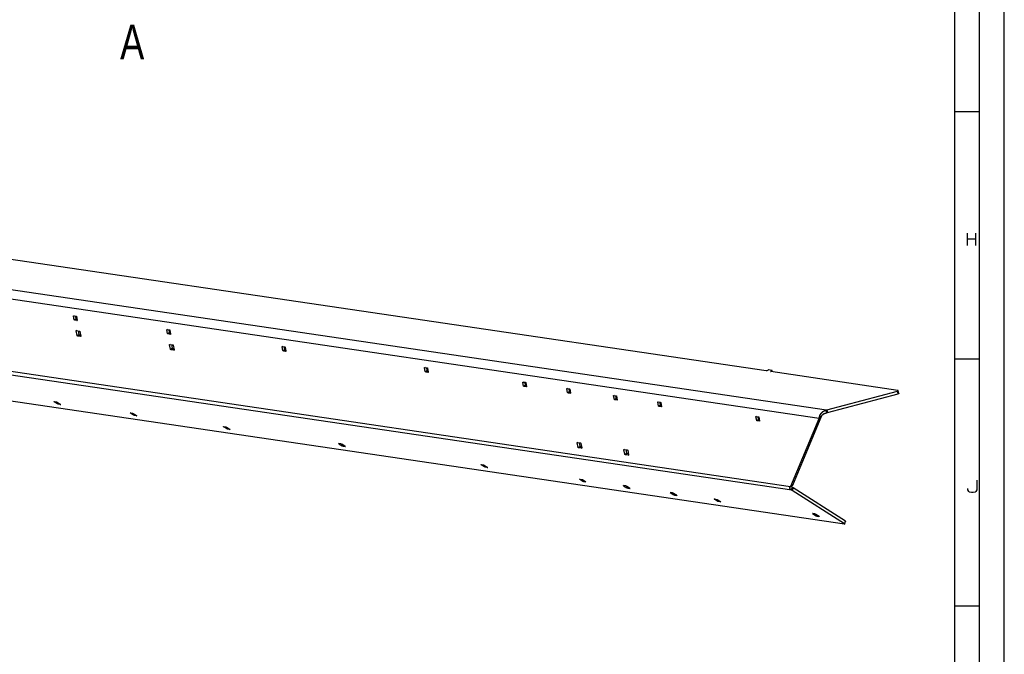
# Model space of a CAD drawing. Header units: millimetres. Extents: x -4 to 841, y -4 to 594.
# Tile 11 of 17: x 642 to 841, y 137 to 266. Entities that reach past the tile are written whole.
import ezdxf

# ---------------------------------------------------------------- set-up
doc = ezdxf.new("R2010")
doc.units = ezdxf.units.MM
doc.layers.add('1', color=7, linetype='Continuous')
doc.styles.add('SEACAD_Arial', font='arial.ttf', dxfattribs={"width": 0.75})
doc.styles.add('SEACAD_simplex_shx', font='simplex.shx', dxfattribs={"width": 0.587})

msp = doc.modelspace()

# ---------------------------------------------------------------- linework, layer by layer
at = {"layer": '1', "color": 7, "linetype": 'Continuous'}
for p, q in [((841, 0), (841, 594)), ((836, 5), (836, 589)), ((831, 10), (831, 584)), ((831, 247), (836, 247)), ((805.06, 186.62), (543.54, 225.21)), ((803.56, 184.92), (542.9, 223.38)), ((792.87, 194.52), (591.39, 224.25)), ((797.76, 171.12), (545.88, 208.29)), ((798.02, 170.4), (546.32, 207.54)), ((652.91, 205.69), (652.79, 205.62)), ((652.93, 204.89), (652.79, 205.62)), ((652.85, 205.7), (653.3, 205.63)), ((652.93, 204.89), (653.32, 205.12)), ((653.32, 205.12), (653.21, 205.64)), ((653.39, 205.53), (653.53, 204.8)), ((653.41, 205.02), (653.03, 204.78)), ((653.48, 204.72), (653.03, 204.78)), ((653.49, 205), (653.41, 205.02)), ((653.48, 204.72), (653.53, 204.75)), ((653.43, 202.68), (653.31, 202.61)), ((653.49, 201.7), (653.31, 202.61)), ((653.37, 202.69), (653.97, 202.6)), ((653.49, 201.7), (653.88, 201.93)), ((653.97, 201.83), (653.59, 201.59)), ((654.19, 201.51), (653.59, 201.59)), ((653.74, 202.64), (653.88, 201.93)), ((653.97, 201.83), (654.2, 201.79)), ((654.06, 202.5), (654.24, 201.59)), ((654.19, 201.51), (654.24, 201.54)), ((671.8, 202.9), (671.68, 202.83)), ((671.82, 202.1), (671.68, 202.83)), ((671.74, 202.91), (672.19, 202.84)), ((671.82, 202.1), (672.21, 202.33)), ((672.3, 202.23), (671.92, 202)), ((672.37, 201.93), (671.92, 202)), ((672.21, 202.33), (672.1, 202.86)), ((672.28, 202.74), (672.42, 202.01)), ((672.38, 202.22), (672.3, 202.23)), ((672.37, 201.93), (672.42, 201.96)), ((808.66, 163.52), (557.24, 200.62)), ((672.32, 199.9), (672.2, 199.82)), ((672.38, 198.91), (672.2, 199.82)), ((672.26, 199.9), (672.86, 199.82)), ((672.38, 198.91), (672.76, 199.14)), ((672.62, 199.85), (672.76, 199.14)), ((672.95, 199.71), (673.13, 198.8)), ((695.11, 199.46), (694.99, 199.39)), ((695.13, 198.66), (694.99, 199.39)), ((695.05, 199.47), (695.5, 199.4)), ((695.52, 198.89), (695.41, 199.42)), ((695.59, 199.3), (695.73, 198.57)), ((672.86, 199.04), (672.48, 198.81)), ((673.08, 198.72), (672.48, 198.81)), ((672.86, 199.04), (673.09, 199.01)), ((673.08, 198.72), (673.13, 198.75)), ((695.13, 198.66), (695.52, 198.89)), ((695.61, 198.79), (695.23, 198.56)), ((695.68, 198.49), (695.23, 198.56)), ((695.69, 198.78), (695.61, 198.79)), ((695.68, 198.49), (695.73, 198.52)), ((723.89, 195.21), (723.77, 195.14)), ((723.92, 194.41), (723.77, 195.14)), ((723.83, 195.22), (724.28, 195.16)), ((724.3, 194.65), (724.2, 195.17)), ((831, 197), (836, 197)), ((723.92, 194.41), (724.3, 194.65)), ((724.39, 194.54), (724.01, 194.31)), ((724.46, 194.24), (724.01, 194.31)), ((724.37, 195.05), (724.52, 194.32)), ((724.48, 194.53), (724.39, 194.54)), ((724.46, 194.24), (724.52, 194.28)), ((793.26, 194.7), (793.01, 194.55)), ((794, 194.64), (793.4, 194.73)), ((793.76, 194.44), (794.01, 194.59)), ((793.76, 194.44), (793.77, 194.39)), ((819.49, 190.59), (793.77, 194.39)), ((794.06, 194.34), (794.01, 194.59)), ((794.09, 194.34), (794.03, 194.62)), ((743.75, 192.28), (743.64, 192.21)), ((743.78, 191.48), (743.64, 192.21)), ((743.69, 192.29), (744.14, 192.23)), ((743.78, 191.48), (744.16, 191.71)), ((744.26, 191.61), (743.87, 191.38)), ((744.32, 191.31), (743.87, 191.38)), ((744.16, 191.71), (744.06, 192.24)), ((744.24, 192.12), (744.38, 191.39)), ((744.34, 191.6), (744.26, 191.61)), ((744.32, 191.31), (744.38, 191.35)), ((752.67, 190.97), (752.56, 190.9)), ((752.7, 190.16), (752.56, 190.9)), ((752.61, 190.98), (753.06, 190.91)), ((752.7, 190.16), (753.08, 190.4)), ((753.18, 190.3), (752.79, 190.06)), ((753.24, 190), (752.79, 190.06)), ((753.08, 190.4), (752.98, 190.92)), ((753.16, 190.81), (753.3, 190.08)), ((753.26, 190.28), (753.18, 190.3)), ((753.24, 190), (753.3, 190.03)), ((762.12, 189.57), (762, 189.5)), ((762.15, 188.77), (762, 189.5)), ((762.06, 189.58), (762.51, 189.52)), ((762.53, 189), (762.42, 189.53)), ((762.6, 189.41), (762.74, 188.68)), ((805.14, 186.64), (819.41, 190.45)), ((805.25, 186.09), (819.52, 189.9)), ((819.52, 189.9), (819.41, 190.45)), ((819.66, 190.01), (819.56, 190.55)), ((648.89, 188.32), (648.88, 188.3)), ((649.57, 187.85), (648.88, 188.3)), ((648.89, 188.32), (649.34, 188.26)), ((649.48, 188.21), (650.17, 187.76)), ((649.57, 187.85), (649.66, 188.09)), ((649.78, 188.02), (649.7, 187.8)), ((650.15, 187.74), (649.7, 187.8)), ((650.15, 187.74), (650.16, 187.77)), ((762.15, 188.77), (762.53, 189)), ((762.62, 188.9), (762.24, 188.67)), ((762.69, 188.6), (762.24, 188.67)), ((762.7, 188.89), (762.62, 188.9)), ((762.69, 188.6), (762.74, 188.64)), ((771.04, 188.26), (770.92, 188.19)), ((771.07, 187.45), (770.92, 188.19)), ((770.98, 188.27), (771.43, 188.2)), ((771.07, 187.45), (771.45, 187.69)), ((771.54, 187.59), (771.16, 187.35)), ((771.61, 187.29), (771.16, 187.35)), ((771.45, 187.69), (771.34, 188.21)), ((771.52, 188.1), (771.66, 187.37)), ((771.62, 187.57), (771.54, 187.59)), ((771.61, 187.29), (771.66, 187.32)), ((664.25, 186.06), (664.24, 186.03)), ((664.94, 185.59), (664.24, 186.03)), ((664.26, 186.06), (664.71, 185.99)), ((664.84, 185.94), (665.54, 185.5)), ((664.94, 185.59), (665.02, 185.83)), ((665.14, 185.75), (665.07, 185.54)), ((665.52, 185.47), (665.07, 185.54)), ((665.52, 185.47), (665.53, 185.5)), ((790.9, 185.33), (790.78, 185.25)), ((790.93, 184.52), (790.78, 185.25)), ((790.84, 185.33), (791.29, 185.27)), ((791.31, 184.76), (791.21, 185.28)), ((791.38, 185.17), (791.53, 184.43)), ((804.05, 185.38), (803.66, 185.32)), ((803.68, 185.39), (804.07, 185.41)), ((805.11, 186.06), (804.98, 186.6)), ((805.17, 186.07), (805.06, 186.62)), ((805.14, 186.64), (805.25, 186.09)), ((683.14, 183.27), (683.13, 183.24)), ((683.83, 182.8), (683.13, 183.24)), ((683.15, 183.27), (683.6, 183.2)), ((790.93, 184.52), (791.31, 184.76)), ((791.4, 184.65), (791.02, 184.42)), ((791.47, 184.35), (791.02, 184.42)), ((791.49, 184.64), (791.4, 184.65)), ((791.47, 184.35), (791.53, 184.39)), ((797.83, 171.22), (803.56, 184.92)), ((798.21, 171.46), (803.94, 185.16)), ((803.94, 185.16), (803.56, 184.92)), ((683.73, 183.15), (684.43, 182.71)), ((683.83, 182.8), (683.91, 183.04)), ((684.03, 182.96), (683.96, 182.75)), ((684.41, 182.68), (683.96, 182.75)), ((684.41, 182.68), (684.42, 182.71)), ((706.45, 179.83), (706.44, 179.8)), ((706.44, 179.8), (707.14, 179.36)), ((706.91, 179.76), (706.46, 179.83)), ((707.74, 179.27), (707.04, 179.71)), ((707.14, 179.36), (707.22, 179.6)), ((707.34, 179.52), (707.27, 179.31)), ((707.27, 179.31), (707.72, 179.24)), ((707.72, 179.24), (707.73, 179.27)), ((754.76, 180.05), (754.65, 179.98)), ((754.83, 179.07), (754.65, 179.98)), ((754.7, 180.06), (755.3, 179.98)), ((754.83, 179.07), (755.21, 179.3)), ((755.3, 179.2), (754.92, 178.97)), ((755.21, 179.3), (755.07, 180.01)), ((755.53, 179.17), (755.3, 179.2)), ((755.39, 179.87), (755.58, 178.96)), ((755.52, 178.88), (754.92, 178.97)), ((755.52, 178.88), (755.57, 178.91)), ((764.21, 178.66), (764.09, 178.59)), ((764.27, 177.68), (764.09, 178.59)), ((764.15, 178.67), (764.75, 178.58)), ((764.27, 177.68), (764.65, 177.91)), ((764.75, 177.81), (764.36, 177.57)), ((764.96, 177.48), (764.36, 177.57)), ((764.65, 177.91), (764.51, 178.62)), ((764.98, 177.77), (764.75, 177.81)), ((764.84, 178.48), (765.02, 177.57)), ((764.96, 177.48), (765.02, 177.52)), ((735.24, 175.58), (735.23, 175.56)), ((735.92, 175.11), (735.23, 175.56)), ((735.24, 175.58), (735.69, 175.52)), ((735.83, 175.47), (736.52, 175.02)), ((735.92, 175.11), (736, 175.35)), ((736.13, 175.27), (736.05, 175.06)), ((736.5, 175), (736.05, 175.06)), ((736.5, 175), (736.51, 175.03)), ((755.1, 172.65), (755.09, 172.62)), ((755.78, 172.18), (755.09, 172.62)), ((755.11, 172.65), (755.56, 172.58)), ((755.69, 172.54), (756.38, 172.09)), ((755.78, 172.18), (755.87, 172.42)), ((755.99, 172.34), (755.92, 172.13)), ((756.37, 172.07), (755.92, 172.13)), ((756.37, 172.07), (756.38, 172.1)), ((764.02, 171.34), (764.01, 171.31)), ((764.01, 171.31), (764.7, 170.86)), ((764.48, 171.27), (764.03, 171.33)), ((798.14, 171.35), (797.76, 171.12)), ((797.83, 171.22), (798.21, 171.46)), ((797.85, 171.17), (798.03, 171.29)), ((765.3, 170.78), (764.61, 171.22)), ((764.7, 170.86), (764.79, 171.11)), ((764.91, 171.03), (764.84, 170.82)), ((764.84, 170.82), (765.29, 170.75)), ((765.29, 170.75), (765.3, 170.78)), ((773.46, 169.94), (773.45, 169.92)), ((773.45, 169.92), (774.15, 169.47)), ((773.92, 169.87), (773.47, 169.94)), ((774.75, 169.38), (774.05, 169.83)), ((774.15, 169.47), (774.23, 169.71)), ((774.35, 169.63), (774.28, 169.42)), ((774.28, 169.42), (774.73, 169.36)), ((774.73, 169.36), (774.74, 169.39)), ((797.85, 171.17), (797.72, 171.08)), ((797.92, 170.46), (798.14, 170.99)), ((798.21, 170.95), (798.02, 170.4)), ((798.32, 170.89), (798.13, 170.34)), ((808.69, 163.58), (798.13, 170.34)), ((808.88, 164.13), (798.32, 170.89)), ((782.38, 168.63), (782.37, 168.6)), ((783.07, 168.15), (782.37, 168.6)), ((782.39, 168.63), (782.84, 168.56)), ((782.97, 168.51), (783.67, 168.07)), ((783.07, 168.15), (783.15, 168.4)), ((783.27, 168.32), (783.2, 168.11)), ((783.65, 168.04), (783.2, 168.11)), ((783.65, 168.04), (783.66, 168.07)), ((802.25, 165.7), (802.24, 165.67)), ((802.24, 165.67), (802.93, 165.22)), ((802.7, 165.63), (802.25, 165.69)), ((803.53, 165.14), (802.84, 165.58)), ((802.93, 165.22), (803.02, 165.47)), ((803.14, 165.39), (803.06, 165.18)), ((803.06, 165.18), (803.51, 165.11)), ((803.51, 165.11), (803.52, 165.14)), ((808.69, 163.58), (808.88, 164.13)), ((808.73, 163.53), (808.92, 164.09)), ((831, 147), (836, 147))]:
    msp.add_line(p, q, dxfattribs=at)
for points, knots in [([(652.79, 205.62), (652.8, 205.68), (652.85, 205.7)], [0, 0, 0.54732, 1, 1]), ([(653.3, 205.63), (653.35, 205.6), (653.39, 205.53)], [0, 0, 0.470626, 1, 1]), ([(653.32, 205.12), (653.35, 205.05), (653.41, 205.02)], [0, 0, 0.529472, 1, 1]), ([(653.03, 204.78), (652.97, 204.82), (652.93, 204.89)], [0, 0, 0.470528, 1, 1]), ([(653.53, 204.8), (653.53, 204.74), (653.48, 204.72)], [0, 0, 0.547567, 1, 1]), ([(653.31, 202.61), (653.32, 202.67), (653.37, 202.69)], [0, 0, 0.54732, 1, 1]), ([(653.59, 201.59), (653.53, 201.63), (653.49, 201.7)], [0, 0, 0.470528, 1, 1]), ([(653.88, 201.93), (653.91, 201.86), (653.97, 201.83)], [0, 0, 0.529472, 1, 1]), ([(653.97, 202.6), (654.03, 202.57), (654.06, 202.5)], [0, 0, 0.470528, 1, 1]), ([(654.24, 201.59), (654.23, 201.52), (654.19, 201.51)], [0, 0, 0.54732, 1, 1]), ([(671.68, 202.83), (671.69, 202.89), (671.74, 202.91)], [0, 0, 0.54732, 1, 1]), ([(671.92, 202), (671.86, 202.03), (671.82, 202.1)], [0, 0, 0.470626, 1, 1]), ([(672.19, 202.84), (672.24, 202.81), (672.28, 202.74)], [0, 0, 0.470626, 1, 1]), ([(672.21, 202.33), (672.24, 202.26), (672.3, 202.23)], [0, 0, 0.529472, 1, 1]), ([(672.42, 202.01), (672.41, 201.95), (672.37, 201.93)], [0, 0, 0.547648, 1, 1]), ([(672.2, 199.82), (672.21, 199.89), (672.26, 199.9)], [0, 0, 0.54732, 1, 1]), ([(672.76, 199.14), (672.8, 199.08), (672.86, 199.04)], [0, 0, 0.529472, 1, 1]), ([(672.86, 199.82), (672.92, 199.78), (672.95, 199.71)], [0, 0, 0.470528, 1, 1]), ([(694.99, 199.39), (695, 199.45), (695.05, 199.47)], [0, 0, 0.547296, 1, 1]), ([(695.5, 199.4), (695.55, 199.37), (695.59, 199.3)], [0, 0, 0.470949, 1, 1]), ([(672.48, 198.81), (672.42, 198.84), (672.38, 198.91)], [0, 0, 0.47072, 1, 1]), ([(673.13, 198.8), (673.12, 198.74), (673.08, 198.72)], [0, 0, 0.54753, 1, 1]), ([(695.23, 198.56), (695.17, 198.59), (695.13, 198.66)], [0, 0, 0.470949, 1, 1]), ([(695.52, 198.89), (695.55, 198.82), (695.61, 198.79)], [0, 0, 0.529435, 1, 1]), ([(695.73, 198.57), (695.73, 198.51), (695.68, 198.49)], [0, 0, 0.547296, 1, 1]), ([(723.77, 195.14), (723.78, 195.2), (723.83, 195.22)], [0, 0, 0.547463, 1, 1]), ([(724.28, 195.16), (724.34, 195.12), (724.37, 195.05)], [0, 0, 0.470565, 1, 1]), ([(724.01, 194.31), (723.95, 194.34), (723.92, 194.41)], [0, 0, 0.470565, 1, 1]), ([(724.3, 194.65), (724.33, 194.58), (724.39, 194.54)], [0, 0, 0.529312, 1, 1]), ([(724.52, 194.32), (724.51, 194.26), (724.46, 194.24)], [0, 0, 0.547344, 1, 1]), ([(793.01, 194.55), (792.94, 194.52), (792.87, 194.52)], [0, 0, 0.4982, 1, 1]), ([(793.4, 194.73), (793.33, 194.73), (793.26, 194.7)], [0, 0, 0.501512, 1, 1]), ([(793.77, 194.39), (793.73, 194.41), (793.76, 194.44)], [0, 0, 0.505774, 1, 1]), ([(794.01, 194.59), (794.03, 194.62), (794, 194.64)], [0, 0, 0.494684, 1, 1]), ([(743.64, 192.21), (743.65, 192.27), (743.69, 192.29)], [0, 0, 0.547296, 1, 1]), ([(743.87, 191.38), (743.82, 191.41), (743.78, 191.48)], [0, 0, 0.470466, 1, 1]), ([(744.14, 192.23), (744.2, 192.19), (744.24, 192.12)], [0, 0, 0.470589, 1, 1]), ([(744.16, 191.71), (744.2, 191.65), (744.26, 191.61)], [0, 0, 0.529495, 1, 1]), ([(744.38, 191.39), (744.37, 191.33), (744.32, 191.31)], [0, 0, 0.547344, 1, 1]), ([(752.56, 190.9), (752.57, 190.96), (752.61, 190.98)], [0, 0, 0.547296, 1, 1]), ([(752.79, 190.06), (752.74, 190.1), (752.7, 190.16)], [0, 0, 0.47085, 1, 1]), ([(753.06, 190.91), (753.12, 190.87), (753.16, 190.81)], [0, 0, 0.47085, 1, 1]), ([(753.08, 190.4), (753.12, 190.33), (753.18, 190.3)], [0, 0, 0.529495, 1, 1]), ([(753.3, 190.08), (753.29, 190.01), (753.24, 190)], [0, 0, 0.547296, 1, 1]), ([(762, 189.5), (762.01, 189.56), (762.06, 189.58)], [0, 0, 0.547344, 1, 1]), ([(762.51, 189.52), (762.57, 189.48), (762.6, 189.41)], [0, 0, 0.470565, 1, 1]), ([(819.41, 190.45), (819.55, 190.53), (819.49, 190.59)], [0, 0, 0.646829, 1, 1]), ([(819.66, 190.01), (819.63, 189.95), (819.52, 189.9)], [0, 0, 0.353014, 1, 1]), ([(648.88, 188.3), (648.86, 188.32), (648.89, 188.32)], [0, 0, 0.451383, 1, 1]), ([(649.34, 188.26), (649.41, 188.24), (649.48, 188.21)], [0, 0, 0.510327, 1, 1]), ([(649.7, 187.8), (649.63, 187.82), (649.57, 187.85)], [0, 0, 0.5106, 1, 1]), ([(650.17, 187.76), (650.19, 187.74), (650.15, 187.74)], [0, 0, 0.450969, 1, 1]), ([(762.24, 188.67), (762.18, 188.7), (762.15, 188.77)], [0, 0, 0.470688, 1, 1]), ([(762.53, 189), (762.56, 188.94), (762.62, 188.9)], [0, 0, 0.529051, 1, 1]), ([(762.74, 188.68), (762.74, 188.62), (762.69, 188.6)], [0, 0, 0.547414, 1, 1]), ([(770.92, 188.19), (770.93, 188.25), (770.98, 188.27)], [0, 0, 0.547344, 1, 1]), ([(771.16, 187.35), (771.1, 187.39), (771.07, 187.45)], [0, 0, 0.470688, 1, 1]), ([(771.43, 188.2), (771.49, 188.16), (771.52, 188.1)], [0, 0, 0.470565, 1, 1]), ([(771.45, 187.69), (771.48, 187.62), (771.54, 187.59)], [0, 0, 0.529312, 1, 1]), ([(771.66, 187.37), (771.66, 187.3), (771.61, 187.29)], [0, 0, 0.547344, 1, 1]), ([(664.24, 186.03), (664.22, 186.05), (664.26, 186.06)], [0, 0, 0.45125, 1, 1]), ([(664.71, 185.99), (664.78, 185.97), (664.84, 185.94)], [0, 0, 0.510462, 1, 1]), ([(665.07, 185.54), (665, 185.56), (664.94, 185.59)], [0, 0, 0.5106, 1, 1]), ([(665.54, 185.5), (665.56, 185.47), (665.52, 185.47)], [0, 0, 0.451101, 1, 1]), ([(790.78, 185.25), (790.79, 185.32), (790.84, 185.33)], [0, 0, 0.547715, 1, 1]), ([(791.29, 185.27), (791.35, 185.23), (791.38, 185.17)], [0, 0, 0.470688, 1, 1]), ([(803.56, 184.92), (803.56, 184.93), (803.57, 184.96), (803.57, 184.97), (803.57, 184.99), (803.58, 185.02), (803.58, 185.04), (803.59, 185.05), (803.59, 185.07), (803.59, 185.09), (803.6, 185.12), (803.61, 185.14), (803.61, 185.17), (803.62, 185.19), (803.62, 185.21), (803.63, 185.22), (803.63, 185.24), (803.64, 185.27), (803.64, 185.28), (803.65, 185.3), (803.66, 185.31), (803.66, 185.32)], [0, 0, 0.029051, 0.087618, 0.117188, 0.176644, 0.236735, 0.297411, 0.327892, 0.358603, 0.420356, 0.482679, 0.54558, 0.609018, 0.672951, 0.705066, 0.737333, 0.802279, 0.867694, 0.900581, 0.950164, 0.983315, 1, 1]), ([(803.66, 185.32), (803.66, 185.33), (803.66, 185.34), (803.67, 185.35), (803.67, 185.36), (803.67, 185.37), (803.68, 185.38), (803.68, 185.39)], [0, 0, 0.122224, 0.24465, 0.493189, 0.619019, 0.745362, 0.872232, 1, 1]), ([(803.68, 185.39), (803.68, 185.41), (803.69, 185.43), (803.7, 185.46), (803.71, 185.48), (803.71, 185.5), (803.72, 185.53), (803.73, 185.55), (803.74, 185.57), (803.75, 185.59), (803.76, 185.62), (803.77, 185.64), (803.78, 185.66), (803.79, 185.68), (803.8, 185.7), (803.81, 185.72), (803.83, 185.75), (803.84, 185.77), (803.85, 185.79), (803.86, 185.81), (803.88, 185.83), (803.91, 185.88), (803.94, 185.93), (803.98, 185.98), (804.02, 186.02), (804.06, 186.07), (804.1, 186.11), (804.14, 186.15), (804.19, 186.19), (804.2, 186.2), (804.21, 186.21), (804.22, 186.23), (804.24, 186.24), (804.25, 186.25), (804.26, 186.26), (804.27, 186.27), (804.29, 186.28), (804.3, 186.29), (804.31, 186.29), (804.32, 186.3), (804.34, 186.31), (804.35, 186.32), (804.36, 186.33), (804.38, 186.34), (804.39, 186.35), (804.4, 186.36), (804.42, 186.37), (804.43, 186.37), (804.44, 186.38), (804.46, 186.39), (804.47, 186.4), (804.49, 186.41), (804.5, 186.41), (804.51, 186.42), (804.53, 186.43), (804.54, 186.44), (804.55, 186.44), (804.57, 186.45), (804.58, 186.46), (804.6, 186.46), (804.61, 186.47), (804.62, 186.48), (804.64, 186.48), (804.65, 186.49), (804.67, 186.5), (804.68, 186.5), (804.7, 186.51), (804.71, 186.51), (804.72, 186.52), (804.74, 186.53), (804.75, 186.53), (804.77, 186.54), (804.78, 186.54), (804.8, 186.55), (804.81, 186.55), (804.82, 186.56), (804.84, 186.56), (804.85, 186.57), (804.87, 186.57), (804.88, 186.57), (804.9, 186.58), (804.91, 186.58), (804.93, 186.59), (804.94, 186.59), (804.96, 186.59), (804.97, 186.6), (804.98, 186.6)], [0, 0, 0.012903, 0.025823, 0.038732, 0.051703, 0.064656, 0.077653, 0.090614, 0.103626, 0.116625, 0.129625, 0.142645, 0.15567, 0.168674, 0.181697, 0.194704, 0.207727, 0.220718, 0.233731, 0.246707, 0.259709, 0.292043, 0.32446, 0.35664, 0.388833, 0.420779, 0.452747, 0.4844, 0.51608, 0.524778, 0.533472, 0.542109, 0.550778, 0.559432, 0.568052, 0.576686, 0.585279, 0.593867, 0.602486, 0.611017, 0.619588, 0.628151, 0.636675, 0.645193, 0.653711, 0.662186, 0.670701, 0.67918, 0.687618, 0.696055, 0.704501, 0.712942, 0.721355, 0.729731, 0.738114, 0.7465, 0.754855, 0.763219, 0.771548, 0.779849, 0.788161, 0.796484, 0.804776, 0.81304, 0.821323, 0.82953, 0.837802, 0.845999, 0.854217, 0.862411, 0.870623, 0.878811, 0.886977, 0.895121, 0.903247, 0.911394, 0.91952, 0.927584, 0.935715, 0.943786, 0.95184, 0.959919, 0.967941, 0.975988, 0.98402, 0.991991, 1, 1]), ([(803.94, 185.16), (803.99, 185.26), (804.05, 185.38)], [0, 0, 0.47941, 1, 1]), ([(804.07, 185.41), (804.07, 185.41), (804.07, 185.4), (804.07, 185.4), (804.06, 185.39), (804.06, 185.39), (804.06, 185.38), (804.06, 185.38), (804.05, 185.38)], [0, 0, 0.12643, 0.25241, 0.378358, 0.503872, 0.628945, 0.752695, 0.877053, 1, 1]), ([(804.07, 185.41), (804.11, 185.48), (804.15, 185.54), (804.19, 185.6), (804.24, 185.66), (804.29, 185.71), (804.35, 185.76), (804.42, 185.81), (804.48, 185.86), (804.55, 185.9), (804.63, 185.93), (804.7, 185.96), (804.78, 185.99), (804.94, 186.03), (805.11, 186.06)], [0, 0, 0.056422, 0.11399, 0.172629, 0.232258, 0.292797, 0.354154, 0.416226, 0.479012, 0.542423, 0.606461, 0.670988, 0.736003, 0.867323, 1, 1]), ([(804.98, 186.6), (804.99, 186.6), (805, 186.61), (805.02, 186.61), (805.02, 186.61), (805.03, 186.61), (805.04, 186.62), (805.05, 186.62), (805.05, 186.62), (805.06, 186.62), (805.06, 186.62)], [0, 0, 0.082749, 0.247293, 0.413164, 0.496099, 0.622246, 0.74738, 0.810046, 0.873658, 0.936323, 1, 1]), ([(805.06, 186.62), (805.1, 186.63), (805.14, 186.64)], [0, 0, 0.502071, 1, 1]), ([(805.17, 186.07), (805.16, 186.07), (805.16, 186.07), (805.15, 186.07), (805.15, 186.07), (805.14, 186.07), (805.13, 186.07), (805.12, 186.07), (805.12, 186.06), (805.11, 186.06)], [0, 0, 0.12384, 0.187054, 0.248974, 0.374056, 0.499089, 0.624074, 0.748964, 0.873808, 1, 1]), ([(805.25, 186.09), (805.21, 186.08), (805.17, 186.07)], [0, 0, 0.497929, 1, 1]), ([(683.13, 183.24), (683.11, 183.27), (683.15, 183.27)], [0, 0, 0.450969, 1, 1]), ([(683.6, 183.2), (683.67, 183.18), (683.73, 183.15)], [0, 0, 0.5106, 1, 1]), ([(791.02, 184.42), (790.96, 184.46), (790.93, 184.52)], [0, 0, 0.470565, 1, 1]), ([(791.31, 184.76), (791.35, 184.69), (791.4, 184.65)], [0, 0, 0.529435, 1, 1]), ([(791.53, 184.43), (791.52, 184.37), (791.47, 184.35)], [0, 0, 0.547344, 1, 1]), ([(683.96, 182.75), (683.89, 182.77), (683.83, 182.8)], [0, 0, 0.51065, 1, 1]), ([(684.43, 182.71), (684.44, 182.69), (684.41, 182.68)], [0, 0, 0.45132, 1, 1]), ([(706.44, 179.8), (706.42, 179.83), (706.46, 179.83)], [0, 0, 0.451239, 1, 1]), ([(706.91, 179.76), (706.98, 179.74), (707.04, 179.71)], [0, 0, 0.5106, 1, 1]), ([(707.27, 179.31), (707.2, 179.33), (707.14, 179.36)], [0, 0, 0.51065, 1, 1]), ([(707.74, 179.27), (707.76, 179.25), (707.72, 179.24)], [0, 0, 0.451239, 1, 1]), ([(754.65, 179.98), (754.65, 180.04), (754.7, 180.06)], [0, 0, 0.547296, 1, 1]), ([(755.21, 179.3), (755.24, 179.24), (755.3, 179.2)], [0, 0, 0.529435, 1, 1]), ([(755.3, 179.98), (755.36, 179.94), (755.39, 179.87)], [0, 0, 0.470688, 1, 1]), ([(754.92, 178.97), (754.86, 179), (754.83, 179.07)], [0, 0, 0.470565, 1, 1]), ([(755.58, 178.96), (755.57, 178.9), (755.52, 178.88)], [0, 0, 0.547463, 1, 1]), ([(764.09, 178.59), (764.1, 178.65), (764.15, 178.67)], [0, 0, 0.547344, 1, 1]), ([(764.36, 177.57), (764.31, 177.61), (764.27, 177.68)], [0, 0, 0.47085, 1, 1]), ([(764.65, 177.91), (764.69, 177.84), (764.75, 177.81)], [0, 0, 0.529534, 1, 1]), ([(764.75, 178.58), (764.8, 178.55), (764.84, 178.48)], [0, 0, 0.47085, 1, 1]), ([(765.02, 177.57), (765.01, 177.5), (764.96, 177.48)], [0, 0, 0.547296, 1, 1]), ([(735.23, 175.56), (735.21, 175.58), (735.24, 175.58)], [0, 0, 0.450675, 1, 1]), ([(735.69, 175.52), (735.76, 175.5), (735.83, 175.47)], [0, 0, 0.5106, 1, 1]), ([(736.05, 175.06), (735.98, 175.08), (735.92, 175.11)], [0, 0, 0.5106, 1, 1]), ([(736.52, 175.02), (736.54, 175), (736.5, 175)], [0, 0, 0.451239, 1, 1]), ([(755.09, 172.62), (755.07, 172.65), (755.11, 172.65)], [0, 0, 0.451311, 1, 1]), ([(755.56, 172.58), (755.63, 172.57), (755.69, 172.54)], [0, 0, 0.510324, 1, 1]), ([(755.92, 172.13), (755.85, 172.15), (755.78, 172.18)], [0, 0, 0.5106, 1, 1]), ([(756.38, 172.09), (756.4, 172.07), (756.37, 172.07)], [0, 0, 0.451311, 1, 1]), ([(764.01, 171.31), (763.99, 171.33), (764.03, 171.33)], [0, 0, 0.451311, 1, 1]), ([(764.48, 171.27), (764.55, 171.25), (764.61, 171.22)], [0, 0, 0.5106, 1, 1]), ([(798.14, 170.99), (798.11, 171.01), (798.08, 171.03), (798.05, 171.05), (798.02, 171.07), (798, 171.1), (797.99, 171.12), (797.98, 171.15), (797.97, 171.17), (797.97, 171.2), (797.98, 171.23), (797.99, 171.25), (798, 171.27), (798.02, 171.29)], [0, 0, 0.102684, 0.199972, 0.29212, 0.378404, 0.459202, 0.535033, 0.606504, 0.67465, 0.740688, 0.805919, 0.871626, 0.938858, 1, 1]), ([(798.14, 171.35), (798.14, 171.35), (798.13, 171.35), (798.13, 171.35), (798.13, 171.35), (798.12, 171.35), (798.12, 171.34), (798.11, 171.34), (798.11, 171.34), (798.1, 171.34), (798.1, 171.34)], [0, 0, 0.062186, 0.124263, 0.185912, 0.247247, 0.372466, 0.496526, 0.621415, 0.746763, 0.872833, 1, 1]), ([(798.21, 171.46), (798.18, 171.4), (798.14, 171.35)], [0, 0, 0.513193, 1, 1]), ([(764.84, 170.82), (764.77, 170.83), (764.7, 170.86)], [0, 0, 0.510055, 1, 1]), ([(765.3, 170.78), (765.32, 170.75), (765.29, 170.75)], [0, 0, 0.451311, 1, 1]), ([(773.45, 169.92), (773.43, 169.94), (773.47, 169.94)], [0, 0, 0.451311, 1, 1]), ([(773.92, 169.87), (773.99, 169.86), (774.05, 169.83)], [0, 0, 0.5106, 1, 1]), ([(774.28, 169.42), (774.21, 169.44), (774.15, 169.47)], [0, 0, 0.5106, 1, 1]), ([(774.75, 169.38), (774.77, 169.36), (774.73, 169.36)], [0, 0, 0.450748, 1, 1]), ([(797.92, 170.46), (797.91, 170.46), (797.89, 170.47), (797.88, 170.48), (797.86, 170.49), (797.85, 170.5), (797.84, 170.51), (797.83, 170.52), (797.81, 170.53), (797.8, 170.54), (797.79, 170.55), (797.78, 170.56), (797.77, 170.58), (797.75, 170.59), (797.74, 170.6), (797.73, 170.62), (797.71, 170.64), (797.7, 170.66), (797.68, 170.69), (797.67, 170.71), (797.66, 170.73), (797.65, 170.76), (797.64, 170.78), (797.64, 170.79), (797.64, 170.79), (797.64, 170.8), (797.64, 170.8), (797.64, 170.81), (797.64, 170.82), (797.63, 170.83), (797.63, 170.83), (797.63, 170.84), (797.63, 170.85), (797.63, 170.85), (797.63, 170.86), (797.63, 170.86), (797.63, 170.87), (797.63, 170.87), (797.63, 170.88), (797.63, 170.89), (797.63, 170.9), (797.63, 170.91), (797.63, 170.92), (797.63, 170.93), (797.63, 170.93), (797.64, 170.94), (797.64, 170.94), (797.64, 170.95), (797.64, 170.95), (797.64, 170.96), (797.64, 170.96), (797.64, 170.97), (797.64, 170.97), (797.65, 170.98), (797.65, 170.98), (797.65, 170.99), (797.65, 170.99), (797.65, 171), (797.66, 171), (797.66, 171.01), (797.66, 171.01), (797.66, 171.01), (797.66, 171.02), (797.67, 171.02), (797.67, 171.03), (797.67, 171.03), (797.67, 171.04), (797.68, 171.04), (797.68, 171.04), (797.68, 171.05), (797.69, 171.05), (797.69, 171.05), (797.69, 171.06), (797.69, 171.06), (797.7, 171.06), (797.7, 171.07), (797.7, 171.07), (797.71, 171.07), (797.71, 171.08), (797.71, 171.08), (797.72, 171.08)], [0, 0, 0.021872, 0.043649, 0.065496, 0.087059, 0.108763, 0.130199, 0.151617, 0.172876, 0.194132, 0.215163, 0.236128, 0.256956, 0.277653, 0.298177, 0.333781, 0.368945, 0.403527, 0.437692, 0.471303, 0.504473, 0.536915, 0.569014, 0.57718, 0.585305, 0.593392, 0.601455, 0.609456, 0.62535, 0.633249, 0.641079, 0.648907, 0.65667, 0.664412, 0.672091, 0.67975, 0.68735, 0.694947, 0.702459, 0.71739, 0.73217, 0.739513, 0.754036, 0.761223, 0.768399, 0.775499, 0.782591, 0.789597, 0.7966, 0.803548, 0.810456, 0.817319, 0.824129, 0.830914, 0.837636, 0.844342, 0.850984, 0.857607, 0.864212, 0.870706, 0.877244, 0.883674, 0.890082, 0.896501, 0.90285, 0.909152, 0.915443, 0.921634, 0.927871, 0.93401, 0.940151, 0.946253, 0.952353, 0.958425, 0.964427, 0.970406, 0.976396, 0.982294, 0.98828, 0.994161, 1, 1]), ([(797.72, 171.08), (797.72, 171.09), (797.72, 171.09), (797.73, 171.09), (797.73, 171.09), (797.73, 171.1), (797.74, 171.1), (797.74, 171.1), (797.75, 171.11), (797.75, 171.11), (797.75, 171.11), (797.75, 171.12), (797.76, 171.12)], [0, 0, 0.081109, 0.160404, 0.242148, 0.322716, 0.405487, 0.488199, 0.61365, 0.740297, 0.804114, 0.868814, 0.934258, 1, 1]), ([(797.76, 171.12), (797.8, 171.16), (797.83, 171.22)], [0, 0, 0.486577, 1, 1]), ([(798.02, 170.4), (798.01, 170.4), (798.01, 170.41), (798, 170.41), (798, 170.41), (797.99, 170.42), (797.98, 170.42), (797.98, 170.42), (797.97, 170.43), (797.96, 170.43), (797.96, 170.43), (797.95, 170.44), (797.95, 170.44), (797.94, 170.45), (797.93, 170.45), (797.93, 170.45), (797.92, 170.46)], [0, 0, 0.060837, 0.121801, 0.182936, 0.244201, 0.306236, 0.367806, 0.430146, 0.492574, 0.555771, 0.61851, 0.681294, 0.744846, 0.808442, 0.872219, 0.936087, 1, 1]), ([(798.13, 170.34), (798.08, 170.37), (798.02, 170.4)], [0, 0, 0.469959, 1, 1]), ([(798.14, 170.99), (798.15, 170.99), (798.15, 170.98), (798.16, 170.98), (798.17, 170.98), (798.17, 170.97), (798.18, 170.97), (798.18, 170.97), (798.18, 170.97), (798.19, 170.97), (798.19, 170.96), (798.2, 170.96), (798.2, 170.96), (798.21, 170.96), (798.21, 170.96), (798.21, 170.95)], [0, 0, 0.065585, 0.131111, 0.260001, 0.324271, 0.388482, 0.451611, 0.514623, 0.576554, 0.638425, 0.700124, 0.760739, 0.821239, 0.881625, 0.940869, 1, 1]), ([(798.21, 170.95), (798.27, 170.92), (798.32, 170.89)], [0, 0, 0.530081, 1, 1]), ([(782.37, 168.6), (782.35, 168.62), (782.39, 168.63)], [0, 0, 0.450748, 1, 1]), ([(782.84, 168.56), (782.91, 168.54), (782.97, 168.51)], [0, 0, 0.5106, 1, 1]), ([(783.2, 168.11), (783.13, 168.13), (783.07, 168.15)], [0, 0, 0.5106, 1, 1]), ([(783.67, 168.07), (783.69, 168.04), (783.65, 168.04)], [0, 0, 0.451311, 1, 1]), ([(802.24, 165.67), (802.22, 165.69), (802.25, 165.69)], [0, 0, 0.451244, 1, 1]), ([(802.7, 165.63), (802.77, 165.61), (802.84, 165.58)], [0, 0, 0.51008, 1, 1]), ([(803.06, 165.18), (802.99, 165.19), (802.93, 165.22)], [0, 0, 0.510625, 1, 1]), ([(803.53, 165.14), (803.55, 165.11), (803.51, 165.11)], [0, 0, 0.451311, 1, 1]), ([(808.66, 163.52), (808.73, 163.53), (808.69, 163.58)], [0, 0, 0.548971, 1, 1]), ([(808.88, 164.13), (808.92, 164.1), (808.92, 164.09)], [0, 0, 0.665661, 1, 1])]:
    msp.add_open_spline(points, degree=1, knots=knots, dxfattribs=at)

# ---------------------------------------------------------------- texts
at = {"layer": '1', "attachment_point": 7}
for s, insert, char_height, width, style in [('{\\fArial|b0||i0||c0|p34;\\C7;\\H7.;\\W0.75;A}', (662.2, 257.55), 7, 4.8696, 'SEACAD_Arial'), ('{\\fsimplex|b0||i0||c0|p34;\\C7;\\H2.5;\\W1.148;H}', (832.97, 219.92), 2.5, 5.0708, 'SEACAD_simplex_shx'), ('{\\fsimplex|b0||i0||c0|p34;\\C7;\\H2.5;\\W1.722;J}', (833.24, 169.92), 2.5, 5.2123, 'SEACAD_simplex_shx')]:
    msp.add_mtext(s, dxfattribs=dict(at, insert=insert, char_height=char_height, width=width, style=style))

doc.saveas('drawing.dxf')
